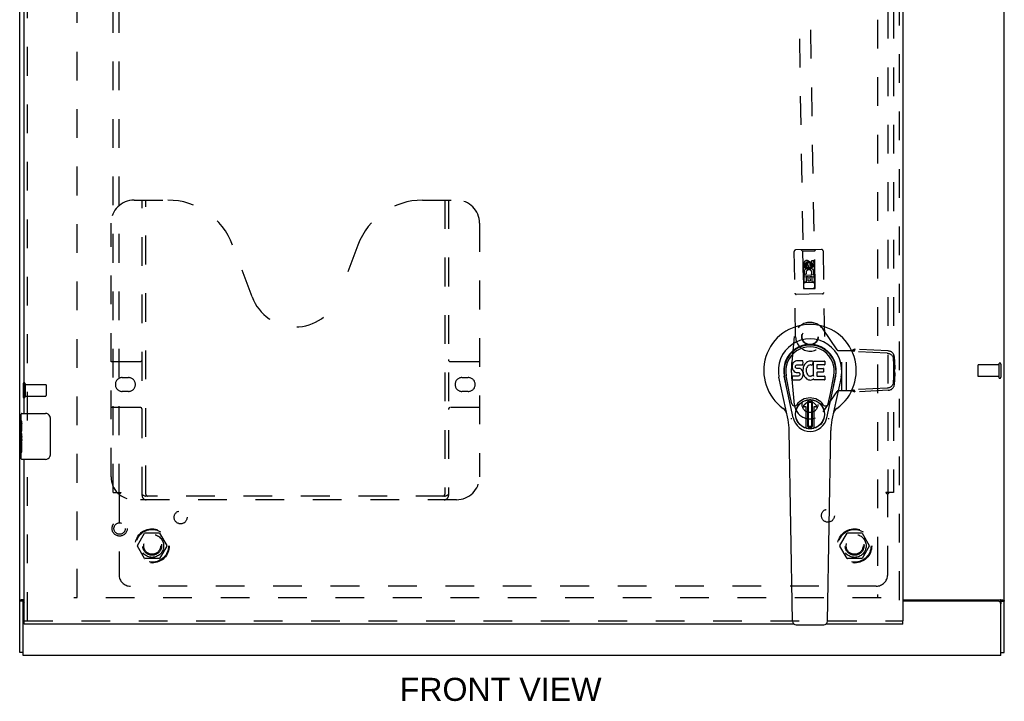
# Model space of a CAD drawing. Header units: inches. Extents: x 0 to 113, y 0 to 73.
# Tile 3 of 7: x 29 to 50, y 22 to 37. Entities that reach past the tile are written whole.
import ezdxf

# ---------------------------------------------------------------- set-up
doc = ezdxf.new("R2010")
doc.units = ezdxf.units.IN
doc.header["$LTSCALE"] = 6.233333
doc.header["$MEASUREMENT"] = 0
doc.linetypes.add('HIDDEN', pattern=[0.2, 0.1, -0.1])
doc.layers.get('0').update_dxf_attribs({"linetype": 'CONTINUOUS'})
for name, color, linetype in [('DEFAULT_2', 8, 'HIDDEN'), ('DIMENSIONS', 7, 'CONTINUOUS'), ('DOOR_ASSEMBLY', 7, 'CONTINUOUS'), ('SUBPANEL', 7, 'CONTINUOUS')]:
    doc.layers.add(name, color=color, linetype=linetype)
doc.styles.get("Standard").update_dxf_attribs({"font": 'arial.ttf'})

msp = doc.modelspace()

# ---------------------------------------------------------------- linework, layer by layer
at = {"color": 3, "linetype": 'Continuous'}
for p, q in [((29.092, 22.94), (29.092, 52.814)), ((50.467, 22.94), (50.467, 52.814)), ((29.186, 24.079), (29.123, 24.079)), ((29.167, 22.877), (29.167, 23.992)), ((48.261, 24.079), (50.436, 24.079)), ((50.332, 24.052), (48.261, 24.052)), ((50.392, 22.877), (50.392, 23.992)), ((50.392, 22.877), (29.167, 22.877))]:
    msp.add_line(p, q, dxfattribs=at)
at = {"color": 7, "linetype": 'Continuous'}
for p, q in [((29.167, 24.054), (29.092, 24.054)), ((29.167, 23.992), (29.167, 24.054)), ((50.392, 24.054), (50.467, 24.054)), ((50.392, 24.054), (50.392, 23.992)), ((29.167, 22.94), (29.092, 22.94)), ((50.392, 22.94), (50.467, 22.94))]:
    msp.add_line(p, q, dxfattribs=at)
at = {"color": 3, "linetype": 'Continuous'}
for points in [[(29.123, 24.079), (29.121, 24.078), (29.119, 24.077), (29.117, 24.075), (29.115, 24.074), (29.113, 24.073), (29.111, 24.071), (29.108, 24.07), (29.106, 24.069), (29.104, 24.068), (29.102, 24.066), (29.1, 24.065), (29.098, 24.064), (29.096, 24.063), (29.095, 24.061), (29.094, 24.06), (29.093, 24.059), (29.092, 24.057), (29.092, 24.056), (29.092, 24.055), (29.092, 24.054)], [(50.436, 24.079), (50.436, 24.079), (50.437, 24.078), (50.438, 24.078), (50.438, 24.077), (50.439, 24.077), (50.44, 24.076), (50.441, 24.075), (50.442, 24.075), (50.443, 24.074), (50.444, 24.073), (50.446, 24.073), (50.447, 24.072), (50.448, 24.071)], [(50.448, 24.071), (50.451, 24.07), (50.452, 24.069), (50.454, 24.068), (50.455, 24.068), (50.456, 24.067), (50.457, 24.066), (50.458, 24.065), (50.459, 24.065), (50.46, 24.064), (50.461, 24.064), (50.461, 24.063), (50.462, 24.063), (50.463, 24.062), (50.463, 24.061), (50.464, 24.061), (50.464, 24.06), (50.465, 24.06), (50.465, 24.059), (50.465, 24.059), (50.465, 24.059), (50.466, 24.058), (50.466, 24.058), (50.466, 24.057), (50.466, 24.057), (50.466, 24.056), (50.466, 24.056), (50.467, 24.056), (50.467, 24.055), (50.467, 24.055), (50.467, 24.054)]]:
    msp.add_lwpolyline(points, dxfattribs=at)
at = {"color": 7, "linetype": 'Continuous'}
for points in [[(29.173, 24.065), (29.171, 24.063), (29.17, 24.062), (29.169, 24.061), (29.169, 24.06), (29.168, 24.059), (29.167, 24.057), (29.167, 24.056), (29.167, 24.055), (29.167, 24.054)], [(29.178, 24.079), (29.178, 24.078), (29.178, 24.077), (29.178, 24.076), (29.178, 24.075), (29.178, 24.074), (29.178, 24.073), (29.177, 24.071), (29.177, 24.07), (29.176, 24.069), (29.175, 24.068), (29.174, 24.067), (29.173, 24.065)], [(50.381, 24.079), (50.381, 24.079), (50.38, 24.078), (50.38, 24.078), (50.38, 24.077), (50.38, 24.077), (50.38, 24.077), (50.38, 24.076), (50.38, 24.076), (50.38, 24.075), (50.38, 24.075), (50.38, 24.074), (50.38, 24.074), (50.38, 24.074), (50.38, 24.073), (50.381, 24.073), (50.381, 24.072), (50.381, 24.072), (50.381, 24.071), (50.381, 24.071), (50.382, 24.07), (50.382, 24.07), (50.382, 24.069), (50.383, 24.069), (50.383, 24.068), (50.384, 24.067), (50.384, 24.067), (50.385, 24.066), (50.385, 24.065), (50.386, 24.065)], [(50.386, 24.065), (50.387, 24.063), (50.387, 24.063), (50.388, 24.062), (50.389, 24.061), (50.389, 24.061), (50.39, 24.06), (50.39, 24.06), (50.39, 24.059), (50.391, 24.058), (50.391, 24.058), (50.391, 24.057), (50.391, 24.057), (50.391, 24.056), (50.392, 24.056), (50.392, 24.055), (50.392, 24.055), (50.392, 24.055), (50.392, 24.054)]]:
    msp.add_lwpolyline(points, dxfattribs=at)
at = {"color": 3, "linetype": 'Continuous'}
for centre, start, end in [((29.227, 23.992), 132.4836, 180), ((50.332, 23.992), 0, 90)]:
    msp.add_arc(centre, 0.06, start, end, dxfattribs=at)
at = {"layer": 'DEFAULT_2', "color": 8, "linetype": 'HIDDEN'}
for p, q in [((30.342, 24.129), (30.342, 51.625)), ((47.717, 51.625), (47.717, 24.129)), ((49.892, 29.166), (49.892, 28.938)), ((50.349, 29.176), (49.902, 29.176)), ((50.349, 29.194), (50.349, 28.91)), ((50.392, 29.194), (50.392, 28.91)), ((50.349, 28.928), (49.902, 28.928)), ((29.167, 28.769), (29.167, 28.485)), ((29.21, 28.769), (29.21, 28.485)), ((29.21, 28.751), (29.657, 28.751)), ((29.667, 28.741), (29.667, 28.513)), ((29.21, 28.503), (29.657, 28.503)), ((31.649, 25.257), (31.804, 25.525)), ((32.121, 25.53), (31.812, 25.53)), ((32.13, 25.525), (32.284, 25.257)), ((46.899, 25.257), (47.054, 25.525)), ((47.371, 25.53), (47.062, 25.53)), ((47.38, 25.525), (47.534, 25.257)), ((31.804, 24.98), (31.649, 25.247)), ((32.284, 25.247), (32.13, 24.98)), ((47.054, 24.98), (46.899, 25.247)), ((47.534, 25.247), (47.38, 24.98)), ((32.121, 24.975), (31.812, 24.975)), ((47.371, 24.975), (47.062, 24.975)), ((47.792, 24.127), (30.267, 24.127))]:
    msp.add_line(p, q, dxfattribs=at)
for centre, radius in [((31.967, 25.252), 0.372), ((31.967, 25.252), 0.356), ((31.967, 25.252), 0.204), ((47.217, 25.252), 0.372), ((47.217, 25.252), 0.356), ((47.217, 25.252), 0.204), ((31.967, 25.252), 0.183), ((47.217, 25.252), 0.183)]:
    msp.add_circle(centre, radius, dxfattribs=at)
for centre, radius, start, end in [((49.902, 29.166), 0.01, 90, 180), ((50.37, 29.194), 0.0215, 0, 180), ((49.902, 28.938), 0.01, 180, 270), ((50.37, 28.91), 0.0215, 180, 360), ((29.188, 28.769), 0.0215, 0, 180), ((29.657, 28.741), 0.01, 0, 90), ((29.188, 28.485), 0.0215, 180, 360), ((29.657, 28.513), 0.01, 270, 360), ((31.812, 25.52), 0.01, 90.0113, 149.988), ((32.121, 25.52), 0.01, 30.0108, 89.9876), ((47.062, 25.52), 0.01, 90.0113, 149.988), ((47.371, 25.52), 0.01, 30.0108, 89.9876), ((31.658, 25.252), 0.01, 150.0117, 209.9873), ((32.276, 25.252), 0.01, 330.0117, 29.9873), ((46.908, 25.252), 0.01, 150.0117, 209.9873), ((47.526, 25.252), 0.01, 330.0117, 29.9873), ((31.812, 24.985), 0.01, 210.0108, 269.9876), ((32.121, 24.985), 0.01, 270.0113, 329.988), ((47.062, 24.985), 0.01, 210.0108, 269.9876), ((47.371, 24.985), 0.01, 270.0113, 329.988)]:
    msp.add_arc(centre, radius, start, end, dxfattribs=at)
at = {"layer": 'DOOR_ASSEMBLY', "color": 8, "linetype": 'HIDDEN'}
for p, q in [((48.186, 52.127), (48.186, 23.627)), ((45.773, 51.211), (46.107, 30.832)), ((46.357, 30.836), (46.023, 51.215)), ((29.261, 27.972), (29.261, 47.782)), ((31.574, 32.752), (32.31, 32.752)), ((31.749, 26.342), (31.749, 32.752)), ((31.829, 26.372), (31.829, 32.752)), ((37.837, 32.752), (38.574, 32.752)), ((38.319, 32.752), (38.319, 26.372)), ((38.399, 32.752), (38.399, 26.342)), ((31.074, 26.752), (31.074, 32.252)), ((39.074, 32.252), (39.074, 26.752)), ((34.137, 30.651), (33.715, 31.779)), ((36.433, 31.779), (36.01, 30.651)), ((45.936, 29.784), (45.906, 31.641)), ((46.5, 31.681), (45.935, 31.671)), ((46.088, 31.644), (46.058, 31.673)), ((46.348, 31.648), (46.088, 31.644)), ((46.088, 31.644), (46.105, 30.834)), ((46.348, 31.648), (46.378, 31.679)), ((46.358, 30.838), (46.348, 31.648)), ((46.531, 31.651), (46.561, 29.794)), ((46.286, 31.444), (46.328, 31.444)), ((46.287, 31.351), (46.286, 31.444)), ((46.328, 31.444), (46.33, 31.352)), ((46.118, 31.285), (46.116, 31.377)), ((46.16, 31.285), (46.118, 31.285)), ((46.158, 31.378), (46.16, 31.285)), ((46.222, 31.408), (46.16, 31.371)), ((46.16, 31.371), (46.17, 31.365)), ((46.16, 31.371), (46.161, 31.299)), ((46.161, 31.299), (46.171, 31.305)), ((46.161, 31.299), (46.225, 31.264)), ((46.222, 31.396), (46.17, 31.365)), ((46.17, 31.365), (46.171, 31.305)), ((46.171, 31.305), (46.224, 31.275)), ((46.203, 31.35), (46.202, 31.378)), ((46.285, 31.373), (46.222, 31.408)), ((46.222, 31.408), (46.222, 31.396)), ((46.275, 31.367), (46.222, 31.396)), ((46.224, 31.275), (46.276, 31.306)), ((46.225, 31.264), (46.224, 31.275)), ((46.225, 31.264), (46.286, 31.301)), ((46.243, 31.393), (46.244, 31.347)), ((46.285, 31.373), (46.275, 31.367)), ((46.276, 31.306), (46.275, 31.367)), ((46.286, 31.301), (46.276, 31.306)), ((46.286, 31.301), (46.285, 31.373)), ((46.355, 31.088), (46.1, 31.084)), ((46.12, 31.128), (46.298, 31.131)), ((46.123, 30.972), (46.12, 31.128)), ((46.168, 31.154), (46.129, 31.136)), ((46.206, 31.087), (46.163, 31.086)), ((46.163, 31.086), (46.165, 30.973)), ((46.207, 30.995), (46.206, 31.087)), ((46.25, 30.996), (46.207, 30.995)), ((46.292, 31.089), (46.248, 31.088)), ((46.248, 31.088), (46.25, 30.996)), ((46.298, 31.131), (46.279, 31.144)), ((46.293, 30.975), (46.292, 31.089)), ((46.323, 31.135), (46.321, 31.132)), ((46.321, 31.132), (46.333, 31.132)), ((46.333, 31.132), (46.336, 30.976)), ((46.105, 30.834), (46.358, 30.838)), ((46.107, 30.836), (46.357, 30.84)), ((46.107, 30.832), (46.357, 30.836)), ((46.165, 30.973), (46.123, 30.972)), ((46.314, 30.963), (46.145, 30.96)), ((46.336, 30.976), (46.293, 30.975)), ((46.516, 30.716), (45.951, 30.707)), ((46.838, 29.503), (46.533, 29.95)), ((45.908, 29.792), (45.852, 29.238)), ((46.839, 29.502), (46.838, 29.503)), ((47.205, 29.47), (47.227, 29.518)), ((47.949, 29.48), (47.227, 29.518)), ((46.863, 29.491), (47.149, 29.491)), ((46.939, 28.616), (46.939, 29.491)), ((47.043, 28.616), (47.043, 29.491)), ((47.149, 29.491), (47.175, 29.481)), ((47.185, 29.478), (47.175, 29.481)), ((47.195, 29.474), (47.185, 29.478)), ((47.205, 29.47), (47.195, 29.474)), ((47.927, 29.432), (47.205, 29.47)), ((48.055, 29.315), (48.07, 29.067)), ((48.077, 29.362), (48.092, 29.114)), ((31.074, 29.252), (31.709, 29.252)), ((38.439, 29.252), (39.074, 29.252)), ((48.07, 29.067), (48.092, 29.114)), ((31.318, 28.902), (31.455, 28.902)), ((38.693, 28.902), (38.83, 28.902)), ((45.852, 28.868), (45.908, 28.315)), ((48.07, 29.037), (48.056, 28.792)), ((48.07, 29.037), (48.092, 28.99)), ((48.076, 29.061), (48.079, 29.057)), ((48.092, 28.99), (48.078, 28.744)), ((48.079, 29.057), (48.079, 29.047)), ((47.927, 28.674), (47.209, 28.636)), ((31.455, 28.602), (31.318, 28.602)), ((38.83, 28.602), (38.693, 28.602)), ((46.533, 28.157), (46.838, 28.604)), ((46.838, 28.604), (46.839, 28.605)), ((47.154, 28.616), (46.863, 28.616)), ((47.172, 28.622), (47.154, 28.616)), ((47.231, 28.589), (47.209, 28.636)), ((47.949, 28.627), (47.231, 28.589)), ((31.709, 28.252), (31.074, 28.252)), ((39.074, 28.252), (38.439, 28.252)), ((29.261, 23.627), (29.261, 27.282)), ((38.315, 26.332), (31.833, 26.332)), ((38.574, 26.252), (31.574, 26.252)), ((29.186, 23.627), (48.261, 23.627))]:
    msp.add_line(p, q, dxfattribs=at)
at = {"layer": 'DOOR_ASSEMBLY', "color": 3, "linetype": 'Continuous'}
for p, q in [((48.261, 52.127), (48.261, 23.627)), ((29.186, 28.127), (29.186, 47.627)), ((29.186, 23.627), (29.186, 27.127)), ((45.908, 23.552), (29.186, 23.552)), ((48.261, 23.552), (46.59, 23.552))]:
    msp.add_line(p, q, dxfattribs=at)
at = {"layer": 'DOOR_ASSEMBLY', "color": 7, "linetype": 'Continuous'}
for p, q in [((45.864, 29.167), (45.863, 29.143)), ((45.863, 29.143), (45.863, 29.119)), ((45.863, 29.119), (45.867, 29.096)), ((45.869, 29.19), (45.864, 29.167)), ((45.867, 29.096), (45.876, 29.073)), ((45.879, 29.212), (45.869, 29.19)), ((45.876, 29.073), (45.888, 29.053)), ((45.892, 29.232), (45.879, 29.212)), ((45.901, 29.24), (45.892, 29.232)), ((45.911, 29.247), (45.901, 29.24)), ((45.932, 29.256), (45.911, 29.247)), ((45.956, 29.264), (45.932, 29.256)), ((45.934, 29.146), (45.936, 29.161)), ((45.934, 29.131), (45.934, 29.146)), ((45.934, 29.124), (45.934, 29.131)), ((45.937, 29.117), (45.934, 29.124)), ((45.936, 29.161), (45.939, 29.168)), ((45.941, 29.111), (45.937, 29.117)), ((45.939, 29.168), (45.945, 29.173)), ((45.947, 29.106), (45.941, 29.111)), ((45.945, 29.173), (45.96, 29.177)), ((45.962, 29.102), (45.947, 29.106)), ((46.095, 29.264), (45.956, 29.264)), ((45.96, 29.177), (45.974, 29.178)), ((45.986, 29.103), (45.962, 29.102)), ((45.974, 29.178), (46.087, 29.178)), ((46.01, 29.102), (45.986, 29.103)), ((46.033, 29.097), (46.01, 29.102)), ((46.044, 29.092), (46.033, 29.097)), ((46.054, 29.085), (46.044, 29.092)), ((46.071, 29.068), (46.054, 29.085)), ((46.087, 29.178), (46.093, 29.179)), ((46.093, 29.179), (46.095, 29.184)), ((46.097, 29.221), (46.095, 29.264)), ((46.095, 29.184), (46.096, 29.197)), ((46.099, 29.1), (46.095, 29.055)), ((46.096, 29.197), (46.097, 29.221)), ((46.103, 29.122), (46.099, 29.1)), ((46.11, 29.143), (46.103, 29.122)), ((46.118, 29.164), (46.11, 29.143)), ((46.129, 29.183), (46.118, 29.164)), ((46.142, 29.201), (46.129, 29.183)), ((46.157, 29.218), (46.142, 29.201)), ((46.173, 29.233), (46.157, 29.218)), ((46.165, 29.071), (46.164, 29.044)), ((46.168, 29.098), (46.165, 29.071)), ((46.172, 29.11), (46.168, 29.098)), ((46.178, 29.122), (46.172, 29.11)), ((46.191, 29.246), (46.173, 29.233)), ((46.192, 29.145), (46.178, 29.122)), ((46.211, 29.255), (46.191, 29.246)), ((46.2, 29.156), (46.192, 29.145)), ((46.211, 29.163), (46.2, 29.156)), ((46.233, 29.26), (46.211, 29.255)), ((46.236, 29.174), (46.211, 29.163)), ((46.255, 29.262), (46.233, 29.26)), ((46.249, 29.177), (46.236, 29.174)), ((46.262, 29.177), (46.249, 29.177)), ((46.278, 29.262), (46.255, 29.262)), ((46.275, 29.174), (46.262, 29.177)), ((46.288, 29.169), (46.275, 29.174)), ((46.289, 29.26), (46.278, 29.262)), ((46.3, 29.257), (46.289, 29.26)), ((46.32, 29.24), (46.294, 29.171)), ((46.318, 29.245), (46.3, 29.257)), ((46.328, 29.262), (46.565, 29.262)), ((46.328, 28.937), (46.328, 29.262)), ((46.399, 29.174), (46.399, 29.106)), ((46.565, 29.178), (46.403, 29.178)), ((46.403, 29.102), (46.534, 29.102)), ((46.539, 29.097), (46.539, 29.024)), ((46.57, 29.257), (46.57, 29.183)), ((45.772, 27.983), (45.575, 28.909)), ((45.883, 28.03), (45.69, 28.933)), ((45.739, 28.707), (45.694, 28.934)), ((45.806, 28.56), (45.732, 28.941)), ((45.865, 28.857), (45.865, 28.932)), ((45.929, 28.937), (45.87, 28.936)), ((45.888, 29.053), (45.905, 29.036)), ((45.905, 29.036), (45.925, 29.023)), ((45.925, 29.023), (45.936, 29.018)), ((45.99, 28.937), (45.929, 28.937)), ((45.936, 29.018), (45.947, 29.016)), ((45.947, 29.016), (45.995, 29.016)), ((46.005, 28.938), (45.99, 28.937)), ((45.995, 29.016), (46.003, 29.015)), ((46.003, 29.015), (46.01, 29.013)), ((46.011, 28.942), (46.005, 28.938)), ((46.01, 29.013), (46.016, 29.008)), ((46.017, 28.947), (46.011, 28.942)), ((46.016, 29.008), (46.02, 29.002)), ((46.026, 28.959), (46.017, 28.947)), ((46.02, 29.002), (46.027, 28.989)), ((46.029, 28.966), (46.026, 28.959)), ((46.026, 28.854), (46.037, 28.858)), ((46.027, 28.989), (46.029, 28.974)), ((46.029, 28.974), (46.029, 28.966)), ((46.037, 28.858), (46.057, 28.872)), ((46.057, 28.872), (46.074, 28.889)), ((46.084, 29.048), (46.071, 29.068)), ((46.074, 28.889), (46.081, 28.899)), ((46.081, 28.899), (46.086, 28.909)), ((46.094, 29.026), (46.084, 29.048)), ((46.086, 28.909), (46.095, 28.932)), ((46.1, 29.003), (46.094, 29.026)), ((46.095, 29.055), (46.096, 29.033)), ((46.095, 28.932), (46.101, 28.955)), ((46.096, 29.033), (46.099, 29.011)), ((46.099, 29.011), (46.103, 28.989)), ((46.102, 28.979), (46.1, 29.003)), ((46.101, 28.955), (46.102, 28.979)), ((46.103, 28.989), (46.11, 28.968)), ((46.11, 28.968), (46.132, 28.929)), ((46.132, 28.929), (46.144, 28.91)), ((46.144, 28.91), (46.159, 28.894)), ((46.159, 28.894), (46.176, 28.879)), ((46.164, 29.044), (46.165, 29.031)), ((46.165, 29.031), (46.169, 29.018)), ((46.169, 29.018), (46.179, 28.993)), ((46.176, 28.879), (46.193, 28.865)), ((46.179, 28.993), (46.192, 28.97)), ((46.192, 28.97), (46.201, 28.96)), ((46.193, 28.865), (46.203, 28.86)), ((46.201, 28.96), (46.211, 28.951)), ((46.203, 28.86), (46.213, 28.856)), ((46.211, 28.951), (46.222, 28.944)), ((46.222, 28.944), (46.234, 28.939)), ((46.234, 28.939), (46.248, 28.937)), ((46.248, 28.937), (46.261, 28.936)), ((46.261, 28.936), (46.274, 28.938)), ((46.274, 28.938), (46.287, 28.942)), ((46.279, 28.851), (46.301, 28.858)), ((46.287, 28.942), (46.299, 28.948)), ((46.299, 28.948), (46.31, 28.955)), ((46.301, 28.858), (46.32, 28.87)), ((46.317, 28.954), (46.328, 28.937)), ((46.33, 28.87), (46.32, 28.87)), ((46.32, 28.87), (46.32, 28.87)), ((46.33, 28.857), (46.33, 28.87)), ((46.4, 29.015), (46.4, 28.938)), ((46.534, 29.02), (46.404, 29.02)), ((46.404, 28.933), (46.566, 28.933)), ((46.57, 28.929), (46.57, 28.857)), ((46.614, 28.03), (46.807, 28.933)), ((46.691, 28.56), (46.766, 28.941)), ((46.923, 28.909), (46.725, 27.983)), ((46.759, 28.707), (46.803, 28.934)), ((45.87, 28.852), (46.014, 28.852)), ((46.014, 28.852), (46.026, 28.854)), ((46.213, 28.856), (46.235, 28.851)), ((46.235, 28.851), (46.257, 28.848)), ((46.257, 28.848), (46.279, 28.851)), ((46.566, 28.852), (46.335, 28.852)), ((45.854, 28.335), (45.806, 28.56)), ((46.643, 28.335), (46.691, 28.56)), ((46.11, 28.299), (46.221, 28.409)), ((46.221, 28.409), (46.111, 28.299)), ((46.166, 28.265), (46.124, 28.265)), ((46.166, 28.265), (46.124, 28.265)), ((46.166, 27.806), (46.166, 28.265)), ((46.166, 27.806), (46.166, 28.265)), ((46.166, 28.265), (46.166, 28.265)), ((46.205, 28.371), (46.219, 28.385)), ((46.219, 28.358), (46.205, 28.371)), ((46.205, 27.844), (46.205, 28.371)), ((46.219, 28.385), (46.278, 28.385)), ((46.219, 28.385), (46.233, 28.372)), ((46.233, 28.372), (46.219, 28.358)), ((46.219, 27.858), (46.219, 28.358)), ((46.233, 28.372), (46.264, 28.372)), ((46.264, 28.372), (46.278, 28.385)), ((46.278, 28.358), (46.264, 28.372)), ((46.387, 28.299), (46.276, 28.409)), ((46.277, 28.409), (46.387, 28.299)), ((46.278, 28.385), (46.292, 28.372)), ((46.292, 28.372), (46.278, 28.358)), ((46.278, 28.358), (46.278, 27.858)), ((46.292, 28.372), (46.292, 27.844)), ((46.373, 28.265), (46.331, 28.265)), ((46.373, 28.265), (46.331, 28.265)), ((46.331, 28.265), (46.331, 28.265)), ((46.331, 28.265), (46.331, 27.806)), ((46.331, 28.265), (46.331, 27.806)), ((29.126, 27.968), (29.126, 28.112)), ((29.141, 28.127), (29.651, 28.127)), ((29.751, 28.027), (29.751, 27.227)), ((29.126, 27.712), (29.126, 27.965)), ((29.135, 27.91), (29.126, 27.91)), ((29.136, 27.742), (29.136, 27.899)), ((46.205, 27.844), (46.219, 27.858)), ((46.219, 27.83), (46.205, 27.844)), ((46.219, 27.858), (46.233, 27.844)), ((46.233, 27.844), (46.219, 27.83)), ((46.278, 27.83), (46.219, 27.83)), ((46.264, 27.844), (46.233, 27.844)), ((46.264, 27.844), (46.278, 27.858)), ((46.278, 27.83), (46.264, 27.844)), ((46.278, 27.858), (46.292, 27.844)), ((46.292, 27.844), (46.278, 27.83)), ((29.126, 27.742), (29.136, 27.742)), ((29.126, 27.142), (29.126, 27.71)), ((29.129, 27.68), (29.126, 27.68)), ((29.136, 27.559), (29.136, 27.612)), ((45.87, 23.618), (45.798, 27.757)), ((46.627, 23.618), (46.699, 27.757)), ((29.126, 27.548), (29.135, 27.548)), ((29.126, 27.512), (29.136, 27.512)), ((29.126, 27.449), (29.136, 27.449)), ((29.136, 27.281), (29.136, 27.512)), ((29.126, 27.281), (29.136, 27.281)), ((29.651, 27.127), (29.141, 27.127)), ((29.186, 23.552), (29.186, 23.627)), ((45.949, 23.54), (46.548, 23.54)), ((48.261, 23.552), (48.261, 23.627))]:
    msp.add_line(p, q, dxfattribs=at)
at = {"layer": 'DOOR_ASSEMBLY', "color": 8, "linetype": 'HIDDEN'}
for points in [[(47.149, 29.491), (47.161, 29.495), (47.167, 29.498), (47.173, 29.5), (47.179, 29.502), (47.185, 29.504)], [(47.227, 29.518), (47.22, 29.516), (47.213, 29.513), (47.206, 29.511), (47.199, 29.509), (47.192, 29.506), (47.185, 29.504)], [(47.927, 29.432), (47.941, 29.431), (47.954, 29.428), (47.968, 29.424), (47.981, 29.419), (47.993, 29.412), (48.005, 29.404), (48.015, 29.395), (48.025, 29.386), (48.033, 29.375), (48.041, 29.364), (48.046, 29.352), (48.051, 29.34), (48.054, 29.327), (48.055, 29.315)], [(48.077, 29.362), (48.076, 29.375), (48.073, 29.387), (48.068, 29.399), (48.063, 29.411), (48.055, 29.422), (48.047, 29.433), (48.037, 29.442), (48.026, 29.451), (48.015, 29.459), (48.003, 29.466), (47.99, 29.471), (47.976, 29.475), (47.963, 29.478), (47.949, 29.48)], [(48.092, 29.114), (48.09, 29.105), (48.088, 29.096), (48.086, 29.087), (48.084, 29.077), (48.081, 29.067), (48.079, 29.057)], [(48.07, 29.067), (48.071, 29.065), (48.073, 29.064), (48.075, 29.062), (48.076, 29.061)], [(48.079, 29.047), (48.076, 29.044), (48.075, 29.042), (48.073, 29.041), (48.071, 29.039), (48.07, 29.037)], [(48.079, 29.047), (48.081, 29.038), (48.084, 29.028), (48.086, 29.018), (48.088, 29.008), (48.09, 28.999), (48.092, 28.99)], [(48.056, 28.792), (48.054, 28.779), (48.051, 28.767), (48.047, 28.754), (48.041, 28.743), (48.033, 28.731), (48.025, 28.721), (48.015, 28.711), (48.005, 28.702), (47.993, 28.694), (47.981, 28.688), (47.968, 28.682), (47.954, 28.678), (47.941, 28.675), (47.927, 28.674)], [(47.949, 28.627), (47.963, 28.628), (47.976, 28.631), (47.99, 28.635), (48.003, 28.641), (48.015, 28.647), (48.027, 28.655), (48.037, 28.664), (48.047, 28.674), (48.055, 28.684), (48.063, 28.695), (48.069, 28.707), (48.073, 28.719), (48.076, 28.732), (48.078, 28.744)], [(47.231, 28.589), (47.218, 28.593), (47.206, 28.597), (47.193, 28.601), (47.18, 28.606), (47.167, 28.611), (47.154, 28.616)], [(47.209, 28.636), (47.2, 28.633), (47.191, 28.629), (47.181, 28.626), (47.172, 28.622)], [(31.739, 26.372), (31.751, 26.364), (31.763, 26.356), (31.775, 26.35), (31.787, 26.344), (31.799, 26.339), (31.81, 26.335), (31.822, 26.333), (31.833, 26.332)], [(38.315, 26.332), (38.326, 26.333), (38.337, 26.335), (38.349, 26.339), (38.36, 26.344), (38.372, 26.35), (38.384, 26.356), (38.396, 26.364), (38.409, 26.372)]]:
    msp.add_lwpolyline(points, dxfattribs=at)
at = {"layer": 'DOOR_ASSEMBLY', "color": 7, "linetype": 'Continuous'}
for points in [[(29.744, 28.063), (29.746, 28.058), (29.748, 28.052), (29.749, 28.046), (29.75, 28.04), (29.751, 28.034), (29.751, 28.027)], [(45.85, 27.999), (45.849, 28.005), (45.847, 28.01), (45.846, 28.016), (45.844, 28.022)], [(46.653, 28.022), (46.652, 28.016), (46.65, 28.01), (46.649, 28.005), (46.647, 27.999)], [(29.126, 27.968), (29.126, 27.965), (29.127, 27.961), (29.128, 27.955), (29.129, 27.949), (29.13, 27.942), (29.132, 27.935), (29.133, 27.926), (29.134, 27.918)], [(29.134, 27.918), (29.135, 27.909), (29.136, 27.899)], [(29.126, 27.712), (29.126, 27.705), (29.127, 27.697), (29.128, 27.689), (29.129, 27.681)], [(29.129, 27.681), (29.13, 27.672), (29.131, 27.663), (29.132, 27.654), (29.133, 27.645), (29.134, 27.636), (29.135, 27.627), (29.136, 27.619), (29.136, 27.612)], [(29.136, 27.559), (29.136, 27.553), (29.135, 27.546), (29.135, 27.54), (29.134, 27.534), (29.134, 27.529), (29.133, 27.523)], [(29.751, 27.227), (29.751, 27.221), (29.75, 27.215), (29.749, 27.209), (29.748, 27.203), (29.746, 27.197), (29.744, 27.191)]]:
    msp.add_lwpolyline(points, dxfattribs=at)
at = {"layer": 'DOOR_ASSEMBLY', "color": 8, "linetype": 'HIDDEN'}
for centre, radius in [((46.223, 31.336), 0.085), ((46.223, 31.336), 0.0845), ((46.249, 29.789), 0.18), ((46.249, 29.79), 0.172), ((46.249, 28.317), 0.172), ((31.261, 25.627), 0.164), ((31.261, 25.627), 0.124)]:
    msp.add_circle(centre, radius, dxfattribs=at)
at = {"layer": 'DOOR_ASSEMBLY', "color": 7, "linetype": 'Continuous'}
for radius in [0.317, 0.313]:
    msp.add_circle((46.249, 28.108), radius, dxfattribs=at)
at = {"layer": 'DOOR_ASSEMBLY', "color": 8, "linetype": 'HIDDEN'}
for centre, radius, start, end in [((31.574, 32.252), 0.5, 90, 180), ((32.31, 31.252), 1.5, 20.5519, 90), ((37.837, 31.252), 1.5, 90, 159.4481), ((38.574, 32.252), 0.5, 0, 90), ((45.936, 31.641), 0.03, 90.9379, 180.9379), ((46.501, 31.651), 0.03, 0.9379, 90.9379), ((46.18, 31.378), 0.0644, 13.2374, 181.0154), ((46.226, 31.18), 0.107, 335.2015, 204.3406), ((46.18, 31.378), 0.0219, 0.8391, 180.9379), ((46.226, 31.18), 0.0639, 325.8274, 204.3405), ((46.266, 31.351), 0.0635, 180.9379, 0.9379), ((46.265, 31.351), 0.0219, 191.2449, 0.9379), ((46.145, 30.92), 0.04, 90.9379, 180.9379), ((46.146, 30.875), 0.04, 180.9379, 270.9379), ((46.315, 30.923), 0.04, 0.9379, 90.9379), ((46.316, 30.878), 0.04, 270.9379, 0.9379), ((35.074, 31.002), 1, 200.5519, 339.4481), ((45.951, 30.737), 0.03, 180.9379, 270.9379), ((46.516, 30.746), 0.03, 270.9379, 0.9379), ((46.25, 29.757), 0.343, 34.31, 174.144), ((46.249, 29.789), 0.312, 180.9379, 0.9379), ((46.863, 29.522), 0.0312, 220.6754, 270), ((31.709, 29.292), 0.04, 270, 360), ((38.439, 29.292), 0.04, 180, 270), ((47.655, 29.053), 1.812, 174.144, 185.856), ((31.318, 28.752), 0.15, 90, 270), ((31.455, 28.752), 0.15, 270, 90), ((38.693, 28.752), 0.15, 90, 270), ((38.83, 28.752), 0.15, 270, 90), ((46.863, 28.585), 0.0312, 90, 139.3246), ((31.709, 28.212), 0.04, 0, 90), ((38.439, 28.212), 0.04, 90, 180), ((46.25, 28.35), 0.343, 185.856, 325.69), ((31.574, 26.752), 0.5, 180, 270), ((38.574, 26.752), 0.5, 270, 360), ((31.839, 26.342), 0.09, 180, 270), ((31.869, 26.372), 0.04, 180, 270), ((38.279, 26.372), 0.04, 270, 360), ((38.309, 26.342), 0.09, 270, 360)]:
    msp.add_arc(centre, radius, start, end, dxfattribs=at)
at = {"layer": 'DOOR_ASSEMBLY', "color": 7, "linetype": 'Continuous'}
for centre, radius, start, end in [((46.249, 29.052), 1.004, 305.5066, 234.4934), ((46.249, 29.052), 0.689, 347.9703, 192.0297), ((46.249, 29.052), 0.571, 347.9703, 192.0297), ((46.249, 29.042), 0.527, 348.9402, 191.0594), ((46.289, 29.173), 0.00448, 246.1578, 339.0016), ((46.315, 29.241), 0.00448, 339.0016, 51.8729), ((46.403, 29.174), 0.00448, 90, 180), ((46.403, 29.106), 0.00448, 180, 270), ((46.534, 29.097), 0.00448, 0, 90), ((46.565, 29.257), 0.00448, 0, 90), ((46.565, 29.183), 0.00448, 270, 360), ((45.87, 28.932), 0.00448, 90, 180.0119), ((45.87, 28.857), 0.00483, 180, 270), ((46.313, 28.952), 0.00448, 34.0893, 127.3444), ((46.335, 28.857), 0.00448, 180, 270), ((46.404, 29.015), 0.00448, 90, 180), ((46.404, 28.938), 0.00448, 180, 270), ((46.534, 29.024), 0.00448, 270, 360), ((46.566, 28.929), 0.00448, 0, 90), ((46.566, 28.857), 0.00448, 270, 360), ((46.249, 28.108), 0.354, 35.4237, 144.5763), ((45.551, 28.075), 0.197, 12.0297, 54.4934), ((45.912, 28.347), 0.0591, 192.0297, 324.5763), ((46.124, 28.285), 0.0197, 135, 270), ((46.124, 28.285), 0.0195, 135, 270), ((46.249, 28.381), 0.0394, 45, 135), ((46.249, 28.381), 0.0392, 45, 135), ((46.373, 28.285), 0.0197, 270, 45), ((46.373, 28.285), 0.0195, 270, 45), ((46.586, 28.347), 0.0591, 215.4237, 347.9703), ((46.946, 28.075), 0.197, 125.5066, 167.9703), ((29.141, 28.112), 0.015, 90, 180), ((29.651, 28.027), 0.1, 21.1999, 90), ((46.249, 28.108), 0.374, 192.0297, 347.9703), ((44.617, 27.737), 1.181, 1, 12.0297), ((46.249, 28.108), 0.313, 254.7027, 285.2973), ((47.88, 27.737), 1.181, 167.9703, 179), ((29.651, 27.227), 0.1, 270, 338.7946), ((29.141, 27.142), 0.015, 180, 270), ((45.949, 23.619), 0.0787, 181, 270), ((46.548, 23.619), 0.0787, 270, 359)]:
    msp.add_arc(centre, radius, start, end, dxfattribs=at)
for centre, major_axis, ratio, start_param, end_param in [((46.249, 29.042), (0, 0.565), 0.999848, -1.76365, 1.76365), ((29.326, 27.545), (0.2, 0), 0.432808, 3.141593, 3.403409)]:
    msp.add_ellipse(centre, major_axis=major_axis, ratio=ratio, start_param=start_param, end_param=end_param, dxfattribs=at)
at = {"layer": 'SUBPANEL', "color": 8, "linetype": 'HIDDEN'}
for p, q in [((31.123, 26.409), (31.123, 49.346)), ((31.248, 26.409), (31.248, 49.346)), ((47.935, 49.346), (47.935, 26.409)), ((48.06, 49.346), (48.06, 26.409)), ((31.123, 26.409), (31.209, 26.409)), ((31.209, 26.409), (31.289, 26.409)), ((31.248, 26.373), (31.248, 24.627)), ((47.974, 26.409), (47.895, 26.409)), ((47.935, 24.627), (47.935, 26.373)), ((48.06, 26.409), (47.974, 26.409)), ((47.685, 24.377), (31.498, 24.377))]:
    msp.add_line(p, q, dxfattribs=at)
for points in [[(31.209, 26.409), (31.211, 26.407), (31.213, 26.406), (31.215, 26.405), (31.216, 26.403), (31.218, 26.402), (31.219, 26.401), (31.221, 26.399), (31.222, 26.398), (31.224, 26.397), (31.225, 26.395), (31.227, 26.394), (31.228, 26.393), (31.229, 26.392)], [(31.229, 26.392), (31.233, 26.387), (31.236, 26.384)], [(31.236, 26.384), (31.238, 26.383), (31.24, 26.381), (31.241, 26.38), (31.243, 26.378), (31.244, 26.377), (31.246, 26.375), (31.247, 26.374), (31.248, 26.373)], [(31.262, 26.383), (31.26, 26.382), (31.258, 26.38), (31.256, 26.379), (31.254, 26.378), (31.252, 26.377), (31.251, 26.375), (31.249, 26.374), (31.248, 26.373)], [(31.289, 26.409), (31.288, 26.407), (31.288, 26.406), (31.287, 26.404), (31.286, 26.403), (31.285, 26.402), (31.285, 26.4), (31.284, 26.399), (31.282, 26.398), (31.281, 26.396), (31.28, 26.395), (31.278, 26.394), (31.277, 26.393), (31.275, 26.391), (31.274, 26.39), (31.272, 26.389), (31.27, 26.388), (31.268, 26.387), (31.266, 26.385), (31.262, 26.383)], [(47.895, 26.409), (47.895, 26.407), (47.896, 26.406), (47.896, 26.404), (47.897, 26.403), (47.898, 26.402), (47.899, 26.4), (47.9, 26.399), (47.901, 26.398), (47.902, 26.396), (47.904, 26.395), (47.905, 26.394), (47.906, 26.393), (47.908, 26.391), (47.91, 26.39), (47.911, 26.389), (47.913, 26.388), (47.915, 26.387), (47.917, 26.385)], [(47.917, 26.385), (47.921, 26.383), (47.923, 26.382), (47.925, 26.38), (47.927, 26.379), (47.929, 26.378), (47.931, 26.377), (47.933, 26.375), (47.934, 26.374), (47.935, 26.373)], [(47.949, 26.386), (47.947, 26.384), (47.945, 26.383), (47.944, 26.381), (47.942, 26.38), (47.941, 26.378), (47.939, 26.377), (47.938, 26.375), (47.937, 26.374), (47.935, 26.373)], [(47.974, 26.409), (47.972, 26.407), (47.971, 26.406), (47.969, 26.405), (47.967, 26.403), (47.966, 26.402), (47.964, 26.401), (47.962, 26.399), (47.961, 26.398), (47.96, 26.397), (47.958, 26.395), (47.957, 26.394), (47.955, 26.393), (47.954, 26.392), (47.949, 26.386)]]:
    msp.add_lwpolyline(points, dxfattribs=at)
for centre, radius in [((32.585, 25.871), 0.141), ((46.637, 25.907), 0.141), ((31.967, 25.252), 0.25), ((47.217, 25.252), 0.25)]:
    msp.add_circle(centre, radius, dxfattribs=at)
for centre, start, end in [((31.498, 24.627), 180, 270), ((47.685, 24.627), 270, 360)]:
    msp.add_arc(centre, 0.25, start, end, dxfattribs=at)

# ---------------------------------------------------------------- texts
at = {"layer": 'DIMENSIONS', "color": 2, "linetype": 'Continuous', "insert": (39.531, 22.389), "char_height": 0.5, "width": 4.37546, "attachment_point": 2, "line_spacing_factor": 0.9}
msp.add_mtext('FRONT VIEW', dxfattribs=at)

doc.saveas('drawing.dxf')
